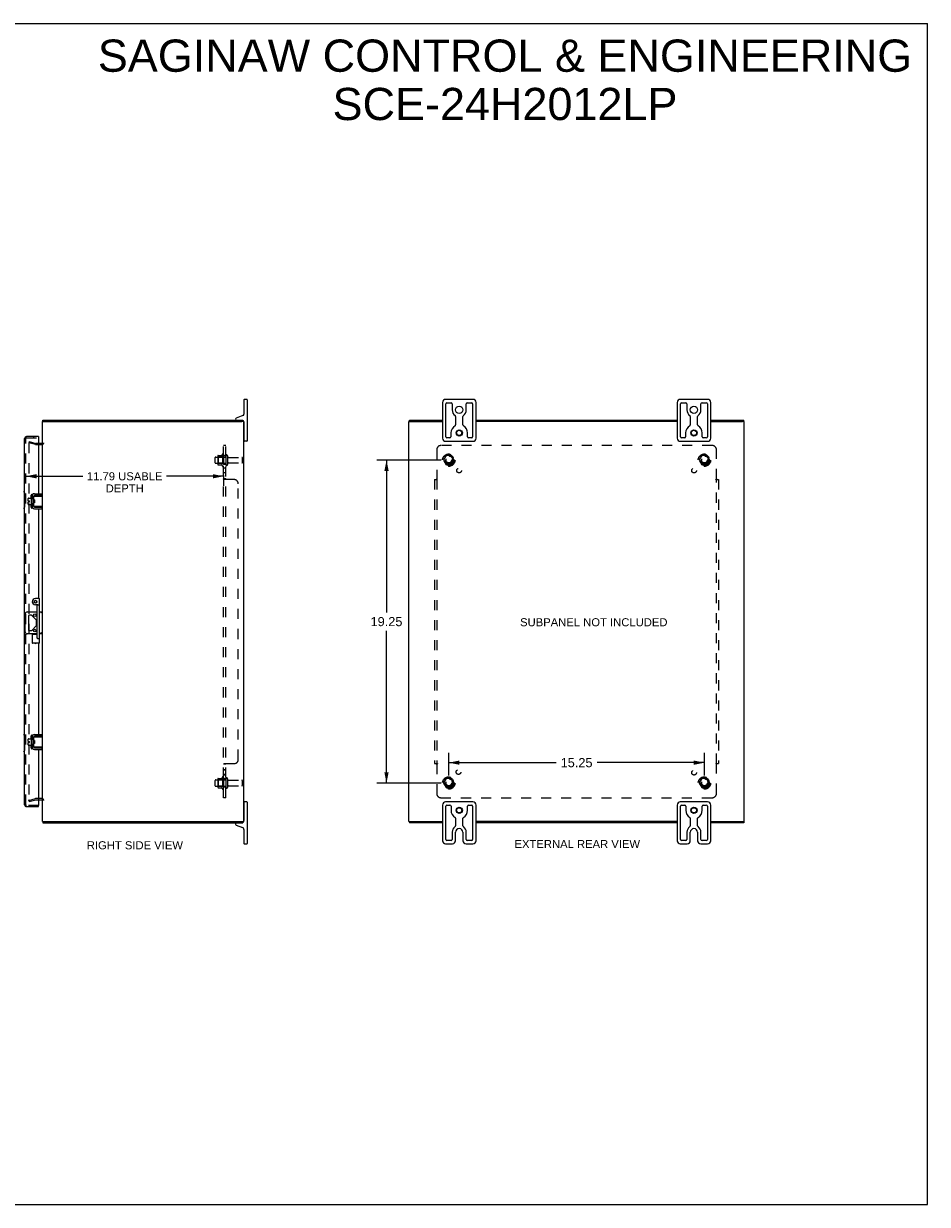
# Model space of a CAD drawing. Header units: inches. Extents: x 0 to 109, y 0 to 70.
# Tile 5 of 5: x 55 to 109, y 0 to 70. Entities that reach past the tile are written whole.
import ezdxf

# ---------------------------------------------------------------- set-up
doc = ezdxf.new("R2010")
doc.units = ezdxf.units.IN
doc.header["$LTSCALE"] = 5.984
doc.header["$MEASUREMENT"] = 0
doc.linetypes.add('HIDDEN', pattern=[0.2, 0.1, -0.1])
doc.layers.get('0').update_dxf_attribs({"linetype": 'CONTINUOUS'})
for name, color, linetype in [('DEFAULT_2', 8, 'HIDDEN'), ('DIMENSIONS', 7, 'CONTINUOUS'), ('DOOR_ASSEMBLY', 7, 'CONTINUOUS'), ('SUBPANEL', 7, 'CONTINUOUS')]:
    doc.layers.add(name, color=color, linetype=linetype)
doc.styles.get("Standard").update_dxf_attribs({"font": 'arial.ttf'})
doc.dimstyles.new('DIMSTYLE_1', dxfattribs={"dimtxt": 0.48, "dimasz": 0.64, "dimexe": 0.09, "dimexo": 0.07, "dimgap": 0.0375, "dimtad": 0, "dimtih": 1, "dimtoh": 1, "dimzin": 4, "dimdsep": 46, "dimtxsty": 'Standard', "dimblk": '_FILLED', "dimblk1": '_FILLED', "dimblk2": '_FILLED', "dimcen": 0.09, "dimadec": 3, "dimazin": 1, "dimtfac": 1, "dimtdec": 3, "dimtofl": 0, "dimtmove": 0, "dimatfit": 3, "dimldrblk": '_FILLED', "dimfxl": 0, "dimtolj": 1, "dimtzin": 4, "dimarcsym": 0})
doc.dimstyles.new('DIMSTYLE_3', dxfattribs={"dimtxt": 0.544, "dimasz": 0.64, "dimexe": 0.09, "dimexo": 0.07, "dimgap": 0.0425, "dimtad": 0, "dimtih": 1, "dimtoh": 1, "dimzin": 4, "dimdsep": 46, "dimtxsty": 'Standard', "dimblk": '_FILLED', "dimblk1": '_FILLED', "dimblk2": '_FILLED', "dimcen": 0.09, "dimadec": 3, "dimazin": 1, "dimtfac": 1, "dimtdec": 3, "dimtofl": 0, "dimtmove": 0, "dimatfit": 3, "dimldrblk": '_FILLED', "dimfxl": 0, "dimtolj": 1, "dimtzin": 4, "dimarcsym": 0})

# ---------------------------------------------------------------- blocks, each defined once
blk = doc.blocks.new('_FILLED')
at = {"color": 0, "linetype": 'ByBlock'}
blk.add_solid([(0, 0), (-1, 0.2), (-1, -0.2)], dxfattribs=at)
blk = doc.blocks.new('*D4')
at = {"layer": 'DIMENSIONS', "color": 2, "linetype": 'Continuous'}
for p, q in [((55.023, 43.411), (58.427, 43.411)), ((66.816, 43.411), (63.411, 43.411)), ((66.816, 43.453), (66.816, 42.835))]:
    blk.add_line(p, q, dxfattribs=at)
at = {"layer": 'DIMENSIONS', "color": 2, "linetype": 'Continuous', "xscale": 0.64, "yscale": 0.64, "zscale": 0.64, "rotation": 180}
blk.add_blockref('_FILLED', (55.023, 43.411), dxfattribs=at)
at = {"layer": 'DIMENSIONS', "color": 2, "linetype": 'Continuous', "xscale": 0.64, "yscale": 0.64, "zscale": 0.64}
blk.add_blockref('_FILLED', (66.816, 43.411), dxfattribs=at)
at = {"layer": 'DIMENSIONS', "color": 2, "linetype": 'Continuous', "insert": (60.919, 43.651), "char_height": 0.48, "width": 4.50379, "attachment_point": 2, "line_spacing_factor": 0.9}
blk.add_mtext('11.79 USABLE\\PDEPTH', dxfattribs=at)
blk = doc.blocks.new('*D10')
at = {"layer": 'DIMENSIONS', "color": 2, "linetype": 'Continuous'}
for p, q in [((79.801, 44.372), (75.959, 44.372)), ((76.535, 44.372), (76.535, 35.291)), ((76.535, 25.122), (76.535, 34.203)), ((79.801, 25.122), (75.959, 25.122))]:
    blk.add_line(p, q, dxfattribs=at)
at = {"layer": 'DIMENSIONS', "color": 2, "linetype": 'Continuous', "xscale": 0.64, "yscale": 0.64, "zscale": 0.64}
for p, rotation in [((76.535, 44.372), 90), ((76.535, 25.122), 270)]:
    blk.add_blockref('_FILLED', p, dxfattribs=dict(at, rotation=rotation))
at = {"layer": 'DIMENSIONS', "color": 2, "linetype": 'Continuous', "insert": (76.535, 35.019), "char_height": 0.544, "width": 1.90097, "attachment_point": 2, "line_spacing_factor": 0.9}
blk.add_mtext('19.25', dxfattribs=at)
blk = doc.blocks.new('*D11')
at = {"layer": 'DIMENSIONS', "color": 2, "linetype": 'Continuous'}
for p, q in [((80.249, 25.57), (80.249, 26.913)), ((95.499, 25.57), (95.499, 26.913)), ((80.249, 26.337), (86.652, 26.337)), ((95.499, 26.337), (89.097, 26.337))]:
    blk.add_line(p, q, dxfattribs=at)
at = {"layer": 'DIMENSIONS', "color": 2, "linetype": 'Continuous', "xscale": 0.64, "yscale": 0.64, "zscale": 0.64, "rotation": 180}
blk.add_blockref('_FILLED', (80.249, 26.337), dxfattribs=at)
at = {"layer": 'DIMENSIONS', "color": 2, "linetype": 'Continuous', "xscale": 0.64, "yscale": 0.64, "zscale": 0.64}
blk.add_blockref('_FILLED', (95.499, 26.337), dxfattribs=at)
at = {"layer": 'DIMENSIONS', "color": 2, "linetype": 'Continuous', "insert": (87.874, 26.609), "char_height": 0.544, "width": 1.90097, "attachment_point": 2, "line_spacing_factor": 0.9}
blk.add_mtext('15.25', dxfattribs=at)

msp = doc.modelspace()

# ---------------------------------------------------------------- linework, layer by layer
at = {"color": 7, "linetype": 'Continuous'}
for p, q in [((0, 70.4), (108.8, 70.4)), ((108.8, 0), (108.8, 70.4)), ((68.031, 47.972), (68.031, 47.112)), ((68.206, 47.997), (68.056, 47.997)), ((68.231, 47.972), (68.231, 45.522)), ((81.689, 47.997), (80.059, 47.997)), ((95.689, 47.997), (94.059, 47.997)), ((79.874, 47.812), (79.874, 45.682)), ((80.074, 45.759), (80.074, 47.734)), ((80.137, 47.797), (80.393, 47.797)), ((80.455, 47.734), (80.455, 47.372)), ((81.293, 47.372), (81.293, 47.734)), ((81.356, 47.797), (81.612, 47.797)), ((81.674, 47.734), (81.674, 45.759)), ((81.874, 45.682), (81.874, 47.812)), ((93.874, 47.812), (93.874, 45.682)), ((94.074, 45.759), (94.074, 47.734)), ((94.137, 47.797), (94.393, 47.797)), ((94.455, 47.734), (94.455, 47.372)), ((95.293, 47.372), (95.293, 47.734)), ((95.356, 47.797), (95.612, 47.797)), ((95.674, 47.734), (95.674, 45.759)), ((95.874, 45.682), (95.874, 47.812)), ((56.016, 46.672), (56.128, 46.672)), ((56.039, 46.672), (56.039, 46.747)), ((67.531, 46.825), (67.531, 46.807)), ((67.971, 47.027), (67.57, 46.881)), ((68.013, 46.672), (67.911, 46.672)), ((67.963, 46.672), (67.963, 46.747)), ((68.031, 46.657), (68.031, 45.522)), ((77.877, 46.672), (77.983, 46.672)), ((77.907, 46.672), (77.907, 46.747)), ((80.655, 46.981), (80.655, 46.478)), ((81.093, 46.478), (81.093, 46.981)), ((94.655, 46.981), (94.655, 46.478)), ((95.093, 46.478), (95.093, 46.981)), ((97.872, 46.672), (97.766, 46.672)), ((97.841, 46.672), (97.841, 46.747)), ((68.031, 46.292), (68.016, 46.292)), ((80.379, 45.997), (80.379, 45.759)), ((81.369, 45.759), (81.369, 45.997)), ((94.379, 45.997), (94.379, 45.759)), ((95.369, 45.759), (95.369, 45.997)), ((68.031, 45.702), (68.016, 45.702)), ((68.206, 45.497), (68.056, 45.497)), ((80.059, 45.497), (81.689, 45.497)), ((80.317, 45.697), (80.137, 45.697)), ((81.612, 45.697), (81.432, 45.697)), ((94.059, 45.497), (95.689, 45.497)), ((94.317, 45.697), (94.137, 45.697)), ((95.612, 45.697), (95.432, 45.697)), ((55.982, 42.264), (55.542, 42.264)), ((55.982, 42.264), (55.982, 42.368)), ((55.163, 41.956), (55.163, 42.092)), ((55.163, 41.956), (55.231, 41.956)), ((55.163, 41.742), (55.163, 41.888)), ((55.163, 41.888), (55.231, 41.888)), ((55.173, 42.102), (55.338, 42.102)), ((55.173, 41.732), (55.338, 41.732)), ((55.231, 41.888), (55.231, 41.956)), ((55.338, 42.165), (55.338, 41.678)), ((55.348, 42.175), (55.368, 42.175)), ((55.348, 41.668), (55.368, 41.668)), ((55.378, 42.235), (55.381, 42.235)), ((55.378, 41.608), (55.381, 41.608)), ((55.482, 42.204), (55.482, 41.639)), ((55.486, 42.039), (55.486, 42.224)), ((55.486, 41.619), (55.486, 41.804)), ((55.496, 42.234), (56.016, 42.234)), ((55.546, 42.014), (55.496, 42.014)), ((55.546, 41.829), (55.496, 41.829)), ((56.016, 41.609), (55.496, 41.609)), ((55.512, 41.829), (55.512, 42.014)), ((55.517, 41.91), (55.514, 41.934)), ((55.522, 41.829), (55.528, 41.839)), ((55.527, 41.841), (55.534, 41.829)), ((55.542, 41.579), (55.982, 41.579)), ((55.546, 42.014), (55.546, 41.829)), ((55.943, 41.617), (55.936, 41.619)), ((55.982, 41.579), (55.982, 41.475)), ((54.979, 34.141), (54.979, 35.203)), ((55.104, 35.328), (55.705, 35.328)), ((55.845, 35.328), (56.016, 35.328)), ((55.17, 35.074), (55.17, 34.269)), ((55.332, 35.137), (55.233, 35.137)), ((55.642, 34.852), (55.376, 35.118)), ((55.66, 34.535), (55.66, 34.808)), ((55.705, 34.016), (55.104, 34.016)), ((55.233, 34.207), (55.332, 34.207)), ((55.376, 34.225), (55.642, 34.491)), ((56.016, 34.016), (55.845, 34.016)), ((55.163, 27.606), (55.163, 27.742)), ((55.163, 27.606), (55.231, 27.606)), ((55.163, 27.538), (55.231, 27.538)), ((55.163, 27.392), (55.163, 27.538)), ((55.173, 27.752), (55.338, 27.752)), ((55.231, 27.538), (55.231, 27.606)), ((55.338, 27.815), (55.338, 27.328)), ((55.348, 27.825), (55.368, 27.825)), ((55.378, 27.885), (55.381, 27.885)), ((55.482, 27.854), (55.482, 27.289)), ((55.486, 27.689), (55.486, 27.874)), ((55.496, 27.884), (56.016, 27.884)), ((55.546, 27.664), (55.496, 27.664)), ((55.546, 27.479), (55.496, 27.479)), ((55.512, 27.479), (55.512, 27.664)), ((55.517, 27.56), (55.514, 27.584)), ((55.522, 27.479), (55.528, 27.489)), ((55.527, 27.491), (55.534, 27.479)), ((55.982, 27.914), (55.542, 27.914)), ((55.546, 27.664), (55.546, 27.479)), ((55.982, 27.914), (55.982, 28.018)), ((55.173, 27.382), (55.338, 27.382)), ((55.348, 27.318), (55.368, 27.318)), ((55.378, 27.258), (55.381, 27.258)), ((55.486, 27.269), (55.486, 27.454)), ((56.016, 27.259), (55.496, 27.259)), ((55.542, 27.229), (55.982, 27.229)), ((55.943, 27.267), (55.936, 27.269)), ((55.982, 27.229), (55.982, 27.125)), ((68.031, 23.972), (68.031, 22.887)), ((68.206, 23.997), (68.056, 23.997)), ((68.231, 23.972), (68.231, 21.522)), ((81.689, 23.997), (80.059, 23.997)), ((95.689, 23.997), (94.059, 23.997)), ((68.031, 23.792), (68.016, 23.792)), ((79.874, 23.812), (79.874, 21.682)), ((80.074, 21.759), (80.074, 23.734)), ((80.137, 23.797), (80.322, 23.797)), ((80.384, 23.734), (80.384, 23.497)), ((81.364, 23.497), (81.364, 23.734)), ((81.427, 23.797), (81.612, 23.797)), ((81.674, 23.734), (81.674, 21.759)), ((81.874, 21.682), (81.874, 23.812)), ((93.874, 23.812), (93.874, 21.682)), ((94.074, 21.759), (94.074, 23.734)), ((94.137, 23.797), (94.322, 23.797)), ((94.384, 23.734), (94.384, 23.497)), ((95.364, 23.497), (95.364, 23.734)), ((95.427, 23.797), (95.612, 23.797)), ((95.674, 23.734), (95.674, 21.759)), ((95.874, 21.682), (95.874, 23.812)), ((56.016, 22.822), (56.128, 22.822)), ((56.039, 22.822), (56.039, 22.747)), ((67.531, 22.687), (67.531, 22.669)), ((67.57, 22.612), (67.938, 22.478)), ((67.911, 22.822), (68.013, 22.822)), ((67.963, 22.822), (67.963, 22.747)), ((68.031, 23.202), (68.016, 23.202)), ((77.877, 22.822), (77.983, 22.822)), ((77.907, 22.822), (77.907, 22.747)), ((80.655, 23.021), (80.655, 22.575)), ((81.093, 22.575), (81.093, 23.021)), ((94.655, 23.021), (94.655, 22.575)), ((95.093, 22.575), (95.093, 23.021)), ((97.766, 22.822), (97.872, 22.822)), ((97.841, 22.822), (97.841, 22.747)), ((68.031, 22.347), (68.031, 21.522)), ((80.455, 22.185), (80.455, 21.759)), ((80.655, 21.682), (80.655, 22.185)), ((81.093, 22.185), (81.093, 21.682)), ((81.293, 21.759), (81.293, 22.185)), ((94.455, 22.185), (94.455, 21.759)), ((94.655, 21.682), (94.655, 22.185)), ((95.093, 22.185), (95.093, 21.682)), ((95.293, 21.759), (95.293, 22.185)), ((68.056, 21.497), (68.206, 21.497)), ((80.059, 21.497), (80.47, 21.497)), ((80.393, 21.697), (80.137, 21.697)), ((81.278, 21.497), (81.689, 21.497)), ((81.612, 21.697), (81.356, 21.697)), ((94.059, 21.497), (94.47, 21.497)), ((94.393, 21.697), (94.137, 21.697)), ((95.278, 21.497), (95.689, 21.497)), ((95.612, 21.697), (95.356, 21.697)), ((0, 0), (108.8, 0))]:
    msp.add_line(p, q, dxfattribs=at)
at = {"color": 3, "linetype": 'Continuous'}
for p, q in [((56.016, 22.822), (56.016, 46.672)), ((56.039, 46.747), (67.963, 46.747)), ((56.128, 46.672), (67.906, 46.672)), ((68.013, 46.672), (68.016, 46.672)), ((68.016, 22.822), (68.016, 46.672)), ((77.874, 22.822), (77.874, 46.672)), ((77.874, 46.672), (77.877, 46.672)), ((77.907, 46.747), (79.874, 46.747)), ((77.984, 46.672), (79.874, 46.672)), ((81.874, 46.747), (93.874, 46.747)), ((93.874, 46.672), (81.874, 46.672)), ((95.874, 46.747), (97.841, 46.747)), ((95.874, 46.672), (97.765, 46.672)), ((97.872, 46.672), (97.874, 46.672)), ((97.874, 22.822), (97.874, 46.672)), ((55.974, 45.372), (55.773, 45.372)), ((55.542, 42.368), (55.982, 42.368)), ((55.378, 42.235), (55.378, 41.608)), ((55.542, 41.475), (55.982, 41.475)), ((55.378, 27.885), (55.378, 27.258)), ((55.542, 28.018), (55.982, 28.018)), ((55.542, 27.125), (55.982, 27.125)), ((55.773, 24.122), (55.974, 24.122)), ((56.039, 22.747), (67.963, 22.747)), ((56.128, 22.822), (67.906, 22.822)), ((68.013, 22.822), (68.016, 22.822)), ((77.874, 22.822), (77.877, 22.822)), ((79.874, 22.747), (77.907, 22.747)), ((77.984, 22.822), (79.874, 22.822)), ((93.874, 22.822), (81.874, 22.822)), ((93.874, 22.747), (81.874, 22.747)), ((95.874, 22.822), (97.765, 22.822)), ((97.841, 22.747), (95.874, 22.747)), ((97.872, 22.822), (97.874, 22.822))]:
    msp.add_line(p, q, dxfattribs=at)
at = {"color": 7, "linetype": 'Continuous'}
for points in [[(55.486, 41.659), (55.485, 41.66), (55.483, 41.662), (55.482, 41.663)], [(55.486, 42.039), (55.486, 42.037), (55.486, 42.036), (55.486, 42.034), (55.487, 42.032), (55.487, 42.031), (55.487, 42.029), (55.487, 42.028), (55.488, 42.027), (55.488, 42.026), (55.488, 42.024), (55.489, 42.023), (55.489, 42.022), (55.489, 42.021), (55.49, 42.02), (55.49, 42.019), (55.491, 42.018), (55.491, 42.017), (55.492, 42.017), (55.493, 42.016), (55.493, 42.015), (55.494, 42.015), (55.495, 42.015), (55.495, 42.014), (55.496, 42.014)], [(55.496, 41.829), (55.495, 41.829), (55.495, 41.829), (55.494, 41.828), (55.493, 41.828), (55.493, 41.827), (55.492, 41.827), (55.491, 41.826), (55.491, 41.825), (55.49, 41.824), (55.49, 41.823), (55.49, 41.822), (55.489, 41.821), (55.489, 41.82), (55.488, 41.819), (55.488, 41.818), (55.488, 41.817), (55.487, 41.815), (55.487, 41.814), (55.487, 41.813), (55.487, 41.811), (55.486, 41.81), (55.486, 41.808), (55.486, 41.806), (55.486, 41.804)], [(55.514, 41.934), (55.514, 41.942), (55.513, 41.95), (55.512, 41.954)], [(55.527, 41.841), (55.526, 41.842), (55.525, 41.844), (55.525, 41.847), (55.524, 41.851), (55.523, 41.856), (55.522, 41.861), (55.522, 41.866), (55.521, 41.873), (55.52, 41.879), (55.519, 41.886), (55.518, 41.894), (55.518, 41.902), (55.517, 41.91)], [(55.539, 41.945), (55.538, 41.956), (55.538, 41.966), (55.537, 41.976), (55.536, 41.986), (55.536, 41.995), (55.535, 42.004), (55.534, 42.012), (55.534, 42.014)], [(55.543, 41.891), (55.541, 41.913), (55.539, 41.945)], [(55.546, 41.842), (55.546, 41.843), (55.545, 41.852), (55.545, 41.861), (55.544, 41.87), (55.543, 41.881), (55.543, 41.891)], [(55.936, 42.224), (55.943, 42.227), (55.946, 42.228), (55.949, 42.229), (55.952, 42.23), (55.955, 42.231), (55.958, 42.232), (55.961, 42.232), (55.963, 42.233), (55.966, 42.233), (55.968, 42.234), (55.97, 42.234), (55.972, 42.234), (55.974, 42.234)], [(55.974, 41.609), (55.972, 41.609), (55.97, 41.609), (55.968, 41.61), (55.966, 41.61), (55.963, 41.611), (55.961, 41.611), (55.958, 41.612), (55.955, 41.613), (55.952, 41.613), (55.949, 41.614), (55.946, 41.615), (55.943, 41.617)], [(56.009, 35.328), (56.006, 35.327), (56.002, 35.326), (55.998, 35.324), (55.993, 35.321), (55.988, 35.318), (55.982, 35.314), (55.977, 35.31), (55.971, 35.306), (55.965, 35.302), (55.959, 35.297), (55.953, 35.292), (55.947, 35.288), (55.941, 35.283), (55.934, 35.278), (55.928, 35.273), (55.922, 35.268)], [(55.941, 34.061), (55.928, 34.071), (55.922, 34.076)], [(56.009, 34.016), (56.006, 34.016), (56.002, 34.018), (55.998, 34.02), (55.993, 34.022), (55.988, 34.025), (55.982, 34.029), (55.977, 34.033), (55.971, 34.037), (55.965, 34.042), (55.959, 34.046), (55.953, 34.051), (55.947, 34.056), (55.941, 34.061)], [(55.486, 27.689), (55.486, 27.687), (55.486, 27.686), (55.486, 27.684), (55.487, 27.682), (55.487, 27.681), (55.487, 27.679), (55.487, 27.678), (55.488, 27.677), (55.488, 27.676), (55.488, 27.674), (55.489, 27.673), (55.489, 27.672), (55.489, 27.671), (55.49, 27.67), (55.49, 27.669), (55.491, 27.668), (55.491, 27.667), (55.492, 27.667), (55.493, 27.666), (55.493, 27.665), (55.494, 27.665), (55.495, 27.665), (55.495, 27.664), (55.496, 27.664)], [(55.496, 27.479), (55.495, 27.479), (55.495, 27.479), (55.494, 27.478), (55.493, 27.478), (55.493, 27.477), (55.492, 27.477), (55.491, 27.476), (55.491, 27.475), (55.49, 27.474), (55.49, 27.473), (55.49, 27.472), (55.489, 27.471), (55.489, 27.47), (55.488, 27.469), (55.488, 27.468), (55.488, 27.467), (55.487, 27.465), (55.487, 27.464), (55.487, 27.463), (55.487, 27.461), (55.486, 27.46), (55.486, 27.458), (55.486, 27.456), (55.486, 27.454)], [(55.514, 27.584), (55.514, 27.592), (55.513, 27.6), (55.512, 27.604)], [(55.527, 27.491), (55.526, 27.492), (55.525, 27.494), (55.525, 27.497), (55.524, 27.501), (55.523, 27.506), (55.522, 27.511), (55.522, 27.516), (55.521, 27.523), (55.52, 27.529), (55.519, 27.536), (55.518, 27.544), (55.518, 27.552), (55.517, 27.56)], [(55.539, 27.595), (55.538, 27.606), (55.538, 27.616), (55.537, 27.626), (55.536, 27.636), (55.536, 27.645), (55.535, 27.654), (55.534, 27.662), (55.534, 27.664)], [(55.543, 27.541), (55.541, 27.563), (55.539, 27.595)], [(55.546, 27.492), (55.546, 27.493), (55.545, 27.502), (55.545, 27.511), (55.544, 27.52), (55.543, 27.531), (55.543, 27.541)], [(55.936, 27.874), (55.943, 27.877), (55.946, 27.878), (55.949, 27.879), (55.952, 27.88), (55.955, 27.881), (55.958, 27.882), (55.961, 27.882), (55.963, 27.883), (55.966, 27.883), (55.968, 27.884), (55.97, 27.884), (55.972, 27.884), (55.974, 27.884)], [(55.486, 27.309), (55.485, 27.31), (55.483, 27.312), (55.482, 27.313)], [(55.974, 27.259), (55.972, 27.259), (55.97, 27.259), (55.968, 27.26), (55.966, 27.26), (55.963, 27.261), (55.961, 27.261), (55.958, 27.262), (55.955, 27.263), (55.952, 27.263), (55.949, 27.264), (55.946, 27.265), (55.943, 27.267)]]:
    msp.add_lwpolyline(points, dxfattribs=at)
for centre, radius in [((80.874, 47.372), 0.219), ((94.874, 47.372), 0.219), ((80.874, 45.997), 0.188), ((80.874, 45.997), 0.156), ((94.874, 45.997), 0.188), ((94.874, 45.997), 0.156), ((55.551, 35.137), 0.08), ((55.551, 34.207), 0.08), ((80.874, 23.497), 0.188), ((80.874, 23.497), 0.156), ((94.874, 23.497), 0.188), ((94.874, 23.497), 0.156)]:
    msp.add_circle(centre, radius, dxfattribs=at)
for centre, radius, start, end in [((68.056, 47.972), 0.025, 90, 180), ((68.206, 47.972), 0.025, 0, 90), ((80.059, 47.812), 0.185, 90, 180), ((81.689, 47.812), 0.185, 0, 90), ((94.059, 47.812), 0.185, 90, 180), ((95.689, 47.812), 0.185, 0, 90), ((80.137, 47.734), 0.0625, 90, 180), ((80.393, 47.734), 0.0625, 360, 90), ((80.874, 47.372), 0.419, 180, 234.22305), ((80.874, 47.372), 0.419, 305.77695, 360), ((81.356, 47.734), 0.0625, 90, 180), ((81.612, 47.734), 0.0625, 360, 90), ((94.137, 47.734), 0.0625, 90, 180), ((94.393, 47.734), 0.0625, 360, 90), ((94.874, 47.372), 0.419, 180, 234.22305), ((94.874, 47.372), 0.419, 305.77695, 360), ((95.356, 47.734), 0.0625, 90, 180), ((95.612, 47.734), 0.0625, 360, 90), ((67.591, 46.825), 0.06, 110, 180), ((67.591, 46.807), 0.06, 180, 270), ((67.941, 46.657), 0.09, 0, 75.83496), ((67.941, 47.112), 0.09, 290, 360), ((80.593, 46.478), 0.0625, 300.32689, 0), ((80.593, 46.981), 0.0625, 0, 54.22305), ((81.156, 46.981), 0.0625, 125.77695, 180), ((81.156, 46.478), 0.0625, 180, 239.67311), ((94.593, 46.478), 0.0625, 300.32689, 0), ((94.593, 46.981), 0.0625, 0, 54.22305), ((95.156, 46.981), 0.0625, 125.77695, 180), ((95.156, 46.478), 0.0625, 180, 239.67311), ((80.874, 45.997), 0.495, 120.32689, 180), ((80.874, 45.997), 0.495, 0, 59.67311), ((94.874, 45.997), 0.495, 120.32689, 180), ((94.874, 45.997), 0.495, 0, 59.67311), ((68.056, 45.522), 0.025, 180, 270), ((68.206, 45.522), 0.025, 270, 360), ((80.059, 45.682), 0.185, 180, 270), ((80.137, 45.759), 0.0625, 180, 270), ((80.317, 45.759), 0.0625, 270, 0), ((81.432, 45.759), 0.0625, 180, 270), ((81.612, 45.759), 0.0625, 270, 0), ((81.689, 45.682), 0.185, 270, 360), ((94.059, 45.682), 0.185, 180, 270), ((94.137, 45.759), 0.0625, 180, 270), ((94.317, 45.759), 0.0625, 270, 0), ((95.432, 45.759), 0.0625, 180, 270), ((95.612, 45.759), 0.0625, 270, 0), ((95.689, 45.682), 0.185, 270, 360), ((55.542, 42.204), 0.06, 90, 180), ((55.173, 42.092), 0.01, 90, 180), ((55.173, 41.742), 0.01, 180, 270), ((55.348, 42.165), 0.01, 90, 180), ((55.348, 41.678), 0.01, 180, 270), ((55.368, 42.165), 0.01, 0, 90), ((55.368, 41.678), 0.01, 270, 360), ((55.496, 42.172), 0.0162, 128.10955, 149.75015), ((55.496, 41.672), 0.0162, 210.24985, 231.89045), ((55.542, 41.639), 0.06, 180, 270), ((55.496, 42.224), 0.01, 90, 144.8477), ((55.496, 41.619), 0.01, 214.84384, 270), ((55.104, 35.203), 0.125, 90, 180), ((55.233, 35.074), 0.0625, 90, 180), ((55.332, 35.074), 0.0625, 45, 90), ((55.598, 34.808), 0.0625, 0, 45), ((55.598, 34.535), 0.0625, 315, 360), ((55.104, 34.141), 0.125, 180, 270), ((55.233, 34.269), 0.0625, 180, 270), ((55.332, 34.269), 0.0625, 270, 315), ((55.173, 27.742), 0.01, 90, 180), ((55.348, 27.815), 0.01, 90, 180), ((55.368, 27.815), 0.01, 0, 90), ((55.542, 27.854), 0.06, 90, 180), ((55.496, 27.822), 0.0162, 128.10955, 149.75015), ((55.496, 27.874), 0.01, 90, 144.8477), ((55.173, 27.392), 0.01, 180, 270), ((55.348, 27.328), 0.01, 180, 270), ((55.368, 27.328), 0.01, 270, 360), ((55.496, 27.322), 0.0162, 210.24985, 231.89045), ((55.542, 27.289), 0.06, 180, 270), ((55.496, 27.269), 0.01, 214.84384, 270), ((68.056, 23.972), 0.025, 90, 180), ((68.206, 23.972), 0.025, 0, 90), ((80.059, 23.812), 0.185, 90, 180), ((81.689, 23.812), 0.185, 0, 90), ((94.059, 23.812), 0.185, 90, 180), ((95.689, 23.812), 0.185, 0, 90), ((80.137, 23.734), 0.0625, 90, 180), ((80.322, 23.734), 0.0625, 360, 90), ((80.874, 23.497), 0.49, 180, 239.36932), ((80.874, 23.497), 0.49, 300.63068, 360), ((81.427, 23.734), 0.0625, 90, 180), ((81.612, 23.734), 0.0625, 360, 90), ((94.137, 23.734), 0.0625, 90, 180), ((94.322, 23.734), 0.0625, 360, 90), ((94.874, 23.497), 0.49, 180, 239.36932), ((94.874, 23.497), 0.49, 300.63068, 360), ((95.427, 23.734), 0.0625, 90, 180), ((95.612, 23.734), 0.0625, 360, 90), ((67.591, 22.687), 0.06, 90, 180), ((67.591, 22.669), 0.06, 180, 250), ((67.891, 22.887), 0.14, 300.9805, 332.03486), ((67.891, 22.887), 0.14, 333.32439, 360), ((80.593, 23.021), 0.0625, 360, 59.36932), ((80.593, 22.575), 0.0625, 305.77695, 360), ((81.156, 23.021), 0.0625, 120.63068, 180), ((81.156, 22.575), 0.0625, 180, 234.22305), ((94.593, 23.021), 0.0625, 360, 59.36932), ((94.593, 22.575), 0.0625, 305.77695, 360), ((95.156, 23.021), 0.0625, 120.63068, 180), ((95.156, 22.575), 0.0625, 180, 234.22305), ((67.891, 22.347), 0.14, 360, 70), ((80.874, 22.185), 0.419, 125.77695, 180), ((80.874, 22.185), 0.219, 0, 180), ((80.874, 22.185), 0.419, 0, 54.22305), ((94.874, 22.185), 0.419, 125.77695, 180), ((94.874, 22.185), 0.219, 0, 180), ((94.874, 22.185), 0.419, 0, 54.22305), ((68.056, 21.522), 0.025, 180, 270), ((68.206, 21.522), 0.025, 270, 360), ((80.059, 21.682), 0.185, 180, 270), ((80.137, 21.759), 0.0625, 180, 270), ((80.393, 21.759), 0.0625, 270, 0), ((80.47, 21.682), 0.185, 270, 360), ((81.278, 21.682), 0.185, 180, 270), ((81.356, 21.759), 0.0625, 180, 270), ((81.612, 21.759), 0.0625, 270, 0), ((81.689, 21.682), 0.185, 270, 360), ((94.059, 21.682), 0.185, 180, 270), ((94.137, 21.759), 0.0625, 180, 270), ((94.393, 21.759), 0.0625, 270, 0), ((94.47, 21.682), 0.185, 270, 360), ((95.278, 21.682), 0.185, 180, 270), ((95.356, 21.759), 0.0625, 180, 270), ((95.612, 21.759), 0.0625, 270, 0), ((95.689, 21.682), 0.185, 270, 360)]:
    msp.add_arc(centre, radius, start, end, dxfattribs=at)
at = {"color": 3, "linetype": 'Continuous'}
for centre, radius, start, end in [((55.974, 45.414), 0.042, 270, 360), ((55.542, 42.204), 0.164, 90, 180), ((55.542, 41.639), 0.164, 180, 270), ((55.542, 27.854), 0.164, 90, 180), ((55.542, 27.289), 0.164, 180, 270), ((55.974, 24.08), 0.042, 0, 90)]:
    msp.add_arc(centre, radius, start, end, dxfattribs=at)
at = {"layer": 'DEFAULT_2', "color": 8, "linetype": 'HIDDEN'}
for p, q in [((55.222, 45.476), (55.203, 45.404)), ((55.589, 45.3), (55.203, 45.404)), ((55.203, 45.38), (55.203, 24.113)), ((55.217, 45.395), (55.217, 45.395)), ((55.222, 45.476), (55.609, 45.372)), ((55.773, 45.372), (55.615, 45.372)), ((55.615, 45.297), (55.974, 45.297)), ((66.316, 44.214), (66.316, 44.529)), ((66.346, 44.559), (66.941, 44.559)), ((66.48, 44.627), (66.48, 44.116)), ((66.5, 44.555), (66.48, 44.575)), ((66.49, 44.649), (66.718, 44.649)), ((66.5, 44.555), (66.5, 44.188)), ((66.796, 44.555), (66.5, 44.555)), ((66.746, 44.727), (66.746, 44.016)), ((66.796, 44.555), (66.816, 44.575)), ((66.796, 44.555), (66.796, 44.188)), ((66.816, 44.706), (66.816, 44.038)), ((66.941, 44.629), (66.941, 44.114)), ((67.051, 44.629), (67.051, 44.114)), ((67.113, 44.537), (67.911, 44.537)), ((67.941, 44.237), (67.941, 44.507)), ((80.086, 44.644), (79.932, 44.377)), ((79.932, 44.367), (80.086, 44.099)), ((80.404, 44.649), (80.095, 44.649)), ((80.567, 44.377), (80.413, 44.644)), ((80.413, 44.099), (80.567, 44.367)), ((95.336, 44.644), (95.182, 44.377)), ((95.182, 44.367), (95.336, 44.099)), ((95.654, 44.649), (95.345, 44.649)), ((95.817, 44.377), (95.663, 44.644)), ((95.663, 44.099), (95.817, 44.367)), ((66.346, 44.184), (66.941, 44.184)), ((66.5, 44.188), (66.48, 44.168)), ((66.49, 44.094), (66.718, 44.094)), ((66.796, 44.188), (66.5, 44.188)), ((66.796, 44.188), (66.816, 44.168)), ((67.113, 44.207), (67.911, 44.207)), ((80.404, 44.094), (80.095, 44.094)), ((95.654, 44.094), (95.345, 44.094)), ((66.48, 25.377), (66.48, 24.866)), ((66.49, 25.399), (66.718, 25.399)), ((66.746, 25.477), (66.746, 24.766)), ((66.816, 25.456), (66.816, 24.788)), ((66.941, 25.379), (66.941, 24.864)), ((67.051, 25.379), (67.051, 24.864)), ((80.086, 25.394), (79.932, 25.127)), ((80.404, 25.399), (80.095, 25.399)), ((80.567, 25.127), (80.413, 25.394)), ((95.336, 25.394), (95.182, 25.127)), ((95.654, 25.399), (95.345, 25.399)), ((95.817, 25.127), (95.663, 25.394)), ((66.316, 24.964), (66.316, 25.279)), ((66.346, 25.309), (66.941, 25.309)), ((66.346, 24.934), (66.941, 24.934)), ((66.5, 25.305), (66.48, 25.325)), ((66.5, 24.938), (66.48, 24.918)), ((66.49, 24.844), (66.718, 24.844)), ((66.796, 25.305), (66.5, 25.305)), ((66.5, 25.305), (66.5, 24.938)), ((66.796, 24.938), (66.5, 24.938)), ((66.796, 25.305), (66.816, 25.325)), ((66.796, 25.305), (66.796, 24.938)), ((66.796, 24.938), (66.816, 24.918)), ((67.113, 25.287), (67.911, 25.287)), ((67.113, 24.957), (67.911, 24.957)), ((67.941, 24.987), (67.941, 25.257)), ((79.932, 25.117), (80.086, 24.849)), ((80.404, 24.844), (80.095, 24.844)), ((80.413, 24.849), (80.567, 25.117)), ((95.182, 25.117), (95.336, 24.849)), ((95.654, 24.844), (95.345, 24.844)), ((95.663, 24.849), (95.817, 25.117)), ((55.203, 24.09), (55.589, 24.193)), ((55.222, 24.017), (55.203, 24.09)), ((55.222, 24.017), (55.609, 24.121)), ((55.974, 24.197), (55.615, 24.197)), ((55.615, 24.122), (55.773, 24.122))]:
    msp.add_line(p, q, dxfattribs=at)
for points in [[(55.217, 45.395), (55.215, 45.395), (55.214, 45.395), (55.212, 45.394), (55.211, 45.394), (55.21, 45.393), (55.209, 45.392), (55.207, 45.391), (55.206, 45.39), (55.206, 45.389), (55.205, 45.388), (55.204, 45.386), (55.204, 45.385), (55.203, 45.383), (55.203, 45.382), (55.203, 45.38)], [(55.221, 45.395), (55.22, 45.395), (55.218, 45.395), (55.217, 45.395)], [(55.203, 24.113), (55.203, 24.111), (55.203, 24.11), (55.204, 24.108), (55.204, 24.107), (55.205, 24.106), (55.206, 24.104)], [(55.217, 24.098), (55.217, 24.098), (55.215, 24.098), (55.214, 24.098), (55.212, 24.099), (55.211, 24.099), (55.21, 24.1), (55.209, 24.101), (55.207, 24.102), (55.206, 24.103), (55.206, 24.104)], [(55.221, 24.098), (55.22, 24.098), (55.218, 24.098), (55.217, 24.098)]]:
    msp.add_lwpolyline(points, dxfattribs=at)
for centre, radius in [((80.249, 44.372), 0.372), ((80.249, 44.372), 0.356), ((80.249, 44.372), 0.312), ((80.249, 44.372), 0.204), ((80.249, 44.372), 0.188), ((80.249, 44.372), 0.183), ((80.249, 44.372), 0.165), ((95.499, 44.372), 0.372), ((95.499, 44.372), 0.356), ((95.499, 44.372), 0.312), ((95.499, 44.372), 0.204), ((95.499, 44.372), 0.188), ((95.499, 44.372), 0.183), ((95.499, 44.372), 0.165), ((80.249, 25.122), 0.372), ((80.249, 25.122), 0.356), ((80.249, 25.122), 0.312), ((95.499, 25.122), 0.372), ((95.499, 25.122), 0.356), ((95.499, 25.122), 0.312), ((80.249, 25.122), 0.204), ((80.249, 25.122), 0.188), ((80.249, 25.122), 0.183), ((80.249, 25.122), 0.165), ((95.499, 25.122), 0.204), ((95.499, 25.122), 0.188), ((95.499, 25.122), 0.183), ((95.499, 25.122), 0.165)]:
    msp.add_circle(centre, radius, dxfattribs=at)
for centre, radius, start, end in [((55.615, 45.397), 0.1, 255, 270), ((55.615, 45.397), 0.025, 255, 270), ((55.974, 45.414), 0.117, 270, 360), ((66.346, 44.529), 0.03, 90, 180), ((66.49, 44.639), 0.01, 90, 174.80617), ((66.621, 44.627), 0.141, 174.79195, 180), ((66.699, 44.659), 0.01, 270, 336.03207), ((67.346, 44.372), 0.698, 149.33687, 156.03207), ((66.777, 44.706), 0.0384, 0, 145.55034), ((66.996, 44.629), 0.055, 0, 180), ((67.113, 44.599), 0.0625, 180, 270), ((67.911, 44.507), 0.03, 360, 90), ((79.941, 44.372), 0.01, 150.01268, 209.98829), ((80.095, 44.639), 0.01, 90.01235, 149.98915), ((80.404, 44.639), 0.01, 30.01204, 89.98872), ((80.558, 44.372), 0.01, 330.01268, 29.98829), ((95.191, 44.372), 0.01, 150.01268, 209.98829), ((95.345, 44.639), 0.01, 90.01235, 149.98915), ((95.654, 44.639), 0.01, 30.01204, 89.98872), ((95.808, 44.372), 0.01, 330.01268, 29.98829), ((66.346, 44.214), 0.03, 180, 270), ((66.621, 44.116), 0.141, 180, 185.20805), ((66.49, 44.104), 0.01, 185.19383, 270), ((66.699, 44.084), 0.01, 23.96793, 90), ((67.346, 44.372), 0.698, 203.96793, 210.66313), ((66.777, 44.038), 0.0384, 214.44966, 360), ((66.996, 44.114), 0.055, 180, 360), ((67.113, 44.144), 0.0625, 90, 180), ((67.911, 44.237), 0.03, 270, 0), ((80.095, 44.104), 0.01, 210.01204, 269.98872), ((80.404, 44.104), 0.01, 270.01235, 329.98915), ((95.345, 44.104), 0.01, 210.01204, 269.98872), ((95.654, 44.104), 0.01, 270.01235, 329.98915), ((66.49, 25.389), 0.01, 90, 174.80617), ((66.621, 25.377), 0.141, 174.79195, 180), ((66.699, 25.409), 0.01, 270, 336.03207), ((67.346, 25.122), 0.698, 149.33687, 156.03207), ((66.777, 25.456), 0.0384, 0, 145.55034), ((66.996, 25.379), 0.055, 0, 180), ((67.113, 25.349), 0.0625, 180, 270), ((80.095, 25.389), 0.01, 90.01235, 149.98915), ((80.404, 25.389), 0.01, 30.01204, 89.98872), ((95.345, 25.389), 0.01, 90.01235, 149.98915), ((95.654, 25.389), 0.01, 30.01204, 89.98872), ((66.346, 25.279), 0.03, 90, 180), ((66.346, 24.964), 0.03, 180, 270), ((66.621, 24.866), 0.141, 180, 185.20805), ((66.49, 24.854), 0.01, 185.19383, 270), ((66.699, 24.834), 0.01, 23.96793, 90), ((67.346, 25.122), 0.698, 203.96793, 210.66313), ((66.777, 24.788), 0.0384, 214.44966, 360), ((66.996, 24.864), 0.055, 180, 360), ((67.113, 24.894), 0.0625, 90, 180), ((67.911, 25.257), 0.03, 360, 90), ((67.911, 24.987), 0.03, 270, 0), ((79.941, 25.122), 0.01, 150.01268, 209.98829), ((80.095, 24.854), 0.01, 210.01204, 269.98872), ((80.404, 24.854), 0.01, 270.01235, 329.98915), ((80.558, 25.122), 0.01, 330.01268, 29.98829), ((95.191, 25.122), 0.01, 150.01268, 209.98829), ((95.345, 24.854), 0.01, 210.01204, 269.98872), ((95.654, 24.854), 0.01, 270.01235, 329.98915), ((95.808, 25.122), 0.01, 330.01268, 29.98829), ((55.615, 24.097), 0.1, 90, 105), ((55.615, 24.097), 0.025, 90, 105), ((55.974, 24.08), 0.117, 0, 90)]:
    msp.add_arc(centre, radius, start, end, dxfattribs=at)
at = {"layer": 'DOOR_ASSEMBLY', "color": 3, "linetype": 'Continuous'}
for p, q in [((55.773, 45.778), (55.065, 45.778)), ((54.948, 23.832), (54.948, 45.661)), ((55.773, 45.703), (55.773, 42.368)), ((55.331, 42.102), (55.331, 42.278)), ((55.381, 42.328), (55.435, 42.328)), ((55.773, 42.264), (55.773, 42.234)), ((55.331, 41.565), (55.331, 41.732)), ((55.773, 41.609), (55.773, 41.579)), ((55.435, 41.515), (55.381, 41.515)), ((55.773, 41.475), (55.773, 36.122)), ((55.773, 33.459), (55.773, 28.018)), ((55.331, 27.752), (55.331, 27.928)), ((55.381, 27.978), (55.435, 27.978)), ((55.773, 27.914), (55.773, 27.884)), ((55.331, 27.215), (55.331, 27.382)), ((55.435, 27.165), (55.381, 27.165)), ((55.773, 27.259), (55.773, 27.229)), ((55.773, 27.125), (55.773, 23.79)), ((55.065, 23.715), (55.773, 23.715))]:
    msp.add_line(p, q, dxfattribs=at)
at = {"layer": 'DOOR_ASSEMBLY', "color": 8, "linetype": 'HIDDEN'}
for p, q in [((55.491, 45.703), (55.491, 45.778)), ((55.023, 23.832), (55.023, 45.661)), ((55.065, 45.703), (55.773, 45.703)), ((55.773, 23.79), (55.065, 23.79))]:
    msp.add_line(p, q, dxfattribs=at)
at = {"layer": 'DOOR_ASSEMBLY', "color": 7, "linetype": 'Continuous'}
for p, q in [((55.773, 45.778), (55.773, 45.703)), ((54.903, 42.497), (54.948, 42.497)), ((54.934, 42.397), (54.934, 41.597)), ((54.903, 41.497), (54.948, 41.497)), ((55.815, 36.122), (55.595, 36.122)), ((55.845, 33.459), (55.845, 36.092)), ((55.675, 35.747), (55.595, 35.747)), ((55.705, 33.777), (55.705, 35.717)), ((55.735, 35.747), (55.815, 35.747)), ((55.408, 33.997), (55.408, 33.459)), ((55.408, 33.997), (55.705, 33.997)), ((55.845, 33.459), (55.408, 33.459)), ((55.727, 33.747), (55.815, 33.747)), ((54.903, 27.997), (54.948, 27.997)), ((54.934, 27.897), (54.934, 27.097)), ((54.903, 26.997), (54.948, 26.997)), ((55.773, 23.715), (55.773, 23.79))]:
    msp.add_line(p, q, dxfattribs=at)
for points in [[(54.933, 42.433), (54.933, 42.427), (54.933, 42.421), (54.934, 42.415), (54.934, 42.409), (54.934, 42.403), (54.934, 42.397)], [(54.934, 41.597), (54.934, 41.59), (54.934, 41.584), (54.934, 41.578), (54.933, 41.572), (54.933, 41.566), (54.933, 41.561)], [(55.408, 33.997), (55.408, 33.996), (55.408, 33.996), (55.41, 33.995), (55.429, 33.975)], [(55.429, 33.975), (55.433, 33.971), (55.438, 33.967)], [(55.408, 33.459), (55.408, 33.459), (55.408, 33.46), (55.41, 33.461), (55.429, 33.48)], [(55.429, 33.48), (55.433, 33.485), (55.438, 33.489)], [(55.675, 33.777), (55.682, 33.77), (55.688, 33.764), (55.695, 33.759), (55.701, 33.754), (55.708, 33.751), (55.715, 33.749), (55.721, 33.747), (55.727, 33.747)], [(55.824, 33.48), (55.82, 33.485), (55.815, 33.489)], [(55.845, 33.459), (55.845, 33.459), (55.844, 33.46), (55.843, 33.461), (55.824, 33.48)], [(54.933, 27.933), (54.933, 27.927), (54.933, 27.921), (54.934, 27.915), (54.934, 27.909), (54.934, 27.903), (54.934, 27.897)], [(54.934, 27.097), (54.934, 27.09), (54.934, 27.084), (54.934, 27.078), (54.933, 27.072), (54.933, 27.066), (54.933, 27.06)]]:
    msp.add_lwpolyline(points, dxfattribs=at)
for radius in [0.085, 0.08]:
    msp.add_circle((55.595, 35.934), radius, dxfattribs=at)
at = {"layer": 'DOOR_ASSEMBLY', "color": 3, "linetype": 'Continuous'}
for centre, radius, start, end in [((55.065, 45.661), 0.117, 90, 180), ((55.381, 42.278), 0.05, 90, 180), ((55.381, 41.565), 0.05, 180, 270), ((55.595, 33.559), 0.109, 246.55909, 293.44091), ((55.381, 27.928), 0.05, 90, 180), ((55.381, 27.215), 0.05, 180, 270), ((55.065, 23.832), 0.117, 180, 270)]:
    msp.add_arc(centre, radius, start, end, dxfattribs=at)
at = {"layer": 'DOOR_ASSEMBLY', "color": 8, "linetype": 'HIDDEN'}
for centre, start, end in [((55.065, 45.661), 90, 180), ((55.065, 23.832), 180, 270)]:
    msp.add_arc(centre, 0.042, start, end, dxfattribs=at)
at = {"layer": 'DOOR_ASSEMBLY', "color": 7, "linetype": 'Continuous'}
for centre, radius, start, end in [((54.903, 42.482), 0.015, 90, 180), ((54.933, 42.482), 0.015, 0, 90), ((54.903, 41.512), 0.015, 180, 270), ((54.933, 41.512), 0.015, 270, 360), ((55.595, 35.934), 0.188, 90, 270), ((55.815, 36.092), 0.03, 0, 90), ((55.675, 35.717), 0.03, 359.99872, 89.99336), ((55.735, 35.717), 0.03, 90, 180), ((55.815, 35.717), 0.03, 0, 90), ((55.735, 33.777), 0.03, 180, 270), ((55.815, 33.777), 0.03, 270, 360), ((54.903, 27.982), 0.015, 90, 180), ((54.933, 27.982), 0.015, 0, 90), ((54.903, 27.012), 0.015, 180, 270), ((54.933, 27.012), 0.015, 270, 360)]:
    msp.add_arc(centre, radius, start, end, dxfattribs=at)
at = {"layer": 'SUBPANEL', "color": 8, "linetype": 'HIDDEN'}
for p, q in [((66.816, 24.247), (66.816, 45.247)), ((66.941, 45.247), (66.816, 45.247)), ((66.941, 24.247), (66.941, 45.247)), ((95.968, 45.247), (79.781, 45.247)), ((66.941, 44.622), (66.816, 44.622)), ((79.531, 44.997), (79.531, 43.251)), ((96.218, 43.251), (96.218, 44.997)), ((66.941, 44.122), (66.816, 44.122)), ((66.941, 43.893), (66.816, 43.893)), ((66.941, 43.612), (66.816, 43.612)), ((66.941, 43.251), (66.816, 43.251)), ((67.441, 43.215), (66.87, 43.215)), ((66.954, 43.236), (66.951, 43.238)), ((66.956, 43.235), (66.954, 43.236)), ((66.957, 43.234), (66.956, 43.235)), ((67.691, 26.528), (67.691, 42.965)), ((79.406, 43.215), (79.406, 26.278)), ((79.406, 43.215), (79.572, 43.215)), ((79.528, 43.249), (79.531, 43.251)), ((79.531, 43.215), (79.531, 26.278)), ((96.177, 43.215), (96.343, 43.215)), ((96.199, 43.238), (96.205, 43.242)), ((96.218, 26.278), (96.218, 43.215)), ((96.343, 43.215), (96.343, 26.278)), ((66.816, 26.244), (66.816, 26.243)), ((66.941, 26.243), (66.816, 26.243)), ((66.829, 26.258), (66.827, 26.257)), ((66.832, 26.26), (66.829, 26.258)), ((66.835, 26.261), (66.832, 26.26)), ((66.862, 26.273), (66.859, 26.271)), ((66.866, 26.275), (66.864, 26.274)), ((66.87, 26.278), (67.441, 26.278)), ((66.941, 26.244), (66.941, 26.243)), ((66.944, 26.249), (66.943, 26.248)), ((66.962, 26.264), (66.961, 26.263)), ((66.966, 26.278), (66.966, 26.277)), ((79.406, 26.278), (79.572, 26.278)), ((79.531, 26.243), (79.531, 24.497)), ((79.549, 26.255), (79.544, 26.252)), ((96.177, 26.278), (96.343, 26.278)), ((96.22, 26.245), (96.218, 26.243)), ((96.218, 24.497), (96.218, 26.243)), ((66.941, 25.917), (66.816, 25.917)), ((66.941, 25.881), (66.816, 25.881)), ((66.941, 25.636), (66.816, 25.636)), ((66.941, 25.6), (66.816, 25.6)), ((66.941, 25.372), (66.816, 25.372)), ((66.941, 24.872), (66.816, 24.872)), ((66.941, 24.247), (66.816, 24.247)), ((79.781, 24.247), (95.968, 24.247))]:
    msp.add_line(p, q, dxfattribs=at)
for points in [[(66.824, 43.238), (66.822, 43.24), (66.82, 43.241), (66.819, 43.243), (66.818, 43.244), (66.817, 43.246), (66.816, 43.247), (66.816, 43.249), (66.816, 43.25), (66.816, 43.251)], [(66.827, 43.236), (66.824, 43.238), (66.822, 43.24)], [(66.835, 43.232), (66.832, 43.234), (66.829, 43.235), (66.827, 43.236)], [(66.844, 43.228), (66.841, 43.23), (66.838, 43.231), (66.835, 43.232)], [(66.866, 43.218), (66.864, 43.219), (66.862, 43.22), (66.859, 43.222), (66.856, 43.223), (66.853, 43.224), (66.85, 43.226), (66.844, 43.228)], [(66.862, 43.22), (66.859, 43.222), (66.856, 43.223)], [(66.87, 43.215), (66.868, 43.217), (66.866, 43.218)], [(66.948, 43.24), (66.946, 43.242), (66.945, 43.243), (66.944, 43.244), (66.943, 43.245), (66.942, 43.246), (66.941, 43.248), (66.941, 43.249), (66.941, 43.25), (66.941, 43.251)], [(66.951, 43.238), (66.949, 43.239), (66.948, 43.24), (66.946, 43.242), (66.945, 43.243), (66.944, 43.244)], [(66.962, 43.229), (66.961, 43.23), (66.96, 43.231), (66.959, 43.233), (66.957, 43.234)], [(66.966, 43.215), (66.966, 43.217), (66.967, 43.218), (66.967, 43.219), (66.967, 43.221), (66.966, 43.222), (66.966, 43.223), (66.966, 43.224), (66.965, 43.225), (66.964, 43.227), (66.963, 43.228), (66.962, 43.229), (66.961, 43.23), (66.96, 43.231), (66.959, 43.233)], [(66.966, 43.215), (66.966, 43.217), (66.967, 43.218), (66.967, 43.219)], [(79.492, 43.215), (79.494, 43.217), (79.496, 43.218), (79.497, 43.219), (79.499, 43.22), (79.501, 43.222), (79.502, 43.223), (79.504, 43.224), (79.505, 43.226), (79.507, 43.227), (79.508, 43.228), (79.509, 43.23), (79.511, 43.231), (79.512, 43.232), (79.518, 43.238)], [(79.518, 43.238), (79.519, 43.24), (79.521, 43.241), (79.522, 43.243), (79.524, 43.244), (79.526, 43.246), (79.527, 43.247), (79.528, 43.249)], [(79.546, 43.24), (79.544, 43.242), (79.542, 43.243), (79.54, 43.244), (79.538, 43.245), (79.536, 43.246), (79.535, 43.248), (79.533, 43.249), (79.532, 43.25), (79.531, 43.251)], [(79.572, 43.215), (79.571, 43.217), (79.57, 43.218), (79.57, 43.219), (79.569, 43.221), (79.568, 43.222), (79.568, 43.223), (79.567, 43.224), (79.566, 43.225), (79.565, 43.227), (79.564, 43.228), (79.562, 43.229), (79.561, 43.23), (79.559, 43.231), (79.558, 43.233), (79.556, 43.234), (79.555, 43.235), (79.553, 43.236), (79.551, 43.237), (79.549, 43.238), (79.546, 43.24)], [(96.177, 43.215), (96.178, 43.217), (96.178, 43.218), (96.179, 43.219), (96.18, 43.221), (96.18, 43.222), (96.181, 43.223), (96.182, 43.224), (96.183, 43.225), (96.184, 43.227), (96.185, 43.228), (96.187, 43.229), (96.188, 43.23), (96.189, 43.231), (96.191, 43.233), (96.192, 43.234), (96.194, 43.235), (96.196, 43.236), (96.198, 43.237), (96.199, 43.238)], [(96.205, 43.242), (96.207, 43.243), (96.209, 43.244), (96.211, 43.245), (96.213, 43.246), (96.214, 43.248), (96.216, 43.249), (96.217, 43.25), (96.218, 43.251)], [(96.23, 43.24), (96.228, 43.241), (96.226, 43.243), (96.225, 43.244), (96.223, 43.246), (96.222, 43.247), (96.22, 43.249), (96.218, 43.251)], [(96.237, 43.232), (96.233, 43.236), (96.23, 43.24)], [(96.257, 43.215), (96.255, 43.217), (96.253, 43.218), (96.252, 43.219), (96.25, 43.22), (96.248, 43.222), (96.247, 43.223), (96.245, 43.224), (96.244, 43.226), (96.242, 43.227), (96.241, 43.228), (96.24, 43.23), (96.238, 43.231), (96.237, 43.232)], [(66.827, 26.257), (66.824, 26.255), (66.822, 26.254), (66.82, 26.252), (66.819, 26.25), (66.818, 26.249), (66.817, 26.247), (66.816, 26.246), (66.816, 26.245), (66.816, 26.244), (66.816, 26.243)], [(66.85, 26.267), (66.844, 26.265), (66.841, 26.264), (66.838, 26.262), (66.835, 26.261)], [(66.856, 26.27), (66.853, 26.269), (66.85, 26.267)], [(66.864, 26.274), (66.862, 26.273), (66.859, 26.271), (66.856, 26.27)], [(66.87, 26.278), (66.868, 26.277), (66.866, 26.275)], [(66.951, 26.255), (66.949, 26.254), (66.948, 26.253), (66.946, 26.252), (66.945, 26.25), (66.944, 26.249), (66.943, 26.248), (66.942, 26.247), (66.941, 26.246), (66.941, 26.245), (66.941, 26.244), (66.941, 26.243)], [(66.948, 26.253), (66.946, 26.252), (66.945, 26.25)], [(66.966, 26.278), (66.966, 26.277), (66.967, 26.275), (66.967, 26.274), (66.967, 26.273), (66.966, 26.271), (66.966, 26.27), (66.966, 26.269), (66.965, 26.268), (66.964, 26.267), (66.963, 26.265), (66.962, 26.264), (66.961, 26.263), (66.96, 26.262), (66.959, 26.261), (66.957, 26.26), (66.956, 26.258), (66.954, 26.257), (66.951, 26.255)], [(66.967, 26.275), (66.967, 26.274), (66.967, 26.273)], [(79.492, 26.278), (79.494, 26.277), (79.496, 26.275), (79.497, 26.274), (79.499, 26.273), (79.501, 26.271), (79.502, 26.27), (79.504, 26.269), (79.505, 26.267), (79.507, 26.266), (79.508, 26.265), (79.509, 26.264), (79.511, 26.262), (79.512, 26.261)], [(79.512, 26.261), (79.516, 26.257), (79.519, 26.254)], [(79.519, 26.254), (79.521, 26.252), (79.522, 26.25), (79.524, 26.249), (79.526, 26.247), (79.527, 26.246), (79.528, 26.245), (79.531, 26.243)], [(79.544, 26.252), (79.542, 26.25), (79.54, 26.249), (79.538, 26.248), (79.536, 26.247), (79.535, 26.246), (79.533, 26.245), (79.532, 26.244), (79.531, 26.243)], [(79.572, 26.278), (79.571, 26.277), (79.57, 26.275), (79.57, 26.274), (79.569, 26.273), (79.568, 26.271), (79.568, 26.27), (79.567, 26.269), (79.566, 26.268), (79.565, 26.267), (79.564, 26.265), (79.562, 26.264), (79.561, 26.263), (79.559, 26.262), (79.558, 26.261), (79.556, 26.26), (79.555, 26.258), (79.553, 26.257), (79.551, 26.256), (79.549, 26.255)], [(96.177, 26.278), (96.178, 26.277), (96.178, 26.275), (96.179, 26.274), (96.18, 26.273), (96.18, 26.271), (96.181, 26.27), (96.182, 26.269), (96.183, 26.268), (96.184, 26.267), (96.185, 26.265), (96.187, 26.264), (96.188, 26.263), (96.189, 26.262), (96.191, 26.261), (96.192, 26.26), (96.194, 26.258), (96.196, 26.257), (96.198, 26.256), (96.199, 26.255), (96.203, 26.253)], [(96.203, 26.253), (96.205, 26.252), (96.207, 26.25), (96.209, 26.249), (96.211, 26.248), (96.213, 26.247), (96.214, 26.246), (96.216, 26.245), (96.217, 26.244), (96.218, 26.243)], [(96.231, 26.255), (96.23, 26.254), (96.228, 26.252), (96.226, 26.25), (96.225, 26.249), (96.223, 26.247), (96.222, 26.246), (96.22, 26.245)], [(96.257, 26.278), (96.255, 26.277), (96.253, 26.275), (96.252, 26.274), (96.25, 26.273), (96.248, 26.271), (96.247, 26.27), (96.245, 26.269), (96.244, 26.267), (96.242, 26.266), (96.241, 26.265), (96.24, 26.264), (96.238, 26.262), (96.237, 26.261), (96.231, 26.255)]]:
    msp.add_lwpolyline(points, dxfattribs=at)
for centre, radius in [((80.249, 44.372), 0.25), ((95.499, 44.372), 0.25), ((80.868, 43.753), 0.141), ((94.881, 43.753), 0.141), ((80.249, 25.122), 0.25), ((80.829, 25.777), 0.141), ((94.881, 25.74), 0.141), ((95.499, 25.122), 0.25)]:
    msp.add_circle(centre, radius, dxfattribs=at)
for centre, start, end in [((79.781, 44.997), 90, 180), ((95.968, 44.997), 0, 90), ((67.441, 42.965), 0, 90), ((67.441, 26.528), 270, 360), ((79.781, 24.497), 180, 270), ((95.968, 24.497), 270, 360)]:
    msp.add_arc(centre, 0.25, start, end, dxfattribs=at)

# ---------------------------------------------------------------- texts
at = {"layer": 'DIMENSIONS', "color": 2, "linetype": 'Continuous', "line_spacing_factor": 0.9}
for s, insert, char_height, width, attachment_point in [('SAGINAW CONTROL & ENGINEERING\\PSCE-24H2012LP', (83.604, 69.449), 1.92, 48.49249, 2), ('SUBPANEL NOT INCLUDED', (84.504, 34.948), 0.48, 8.7774, 1), ('RIGHT SIDE VIEW', (61.526, 21.651), 0.48, 5.72431, 2), ('EXTERNAL REAR VIEW', (87.915, 21.725), 0.48, 7.47301, 2)]:
    msp.add_mtext(s, dxfattribs=dict(at, insert=insert, char_height=char_height, width=width, attachment_point=attachment_point))

# ---------------------------------------------------------------- dimensions: what is measured, and where the dimension line sits
at = {"layer": 'DIMENSIONS', "color": 2, "linetype": 'Continuous'}
dim = msp.add_linear_dim(base=(66.816, 43.411), p1=(55.023, 45.703), p2=(66.816, 42.765), text='<> USABLE\\PDEPTH', dimstyle='DIMSTYLE_1', dxfattribs=at)
dim.commit()
dim.dimension.update_dxf_attribs({"geometry": '*D4', "text_midpoint": (60.919, 43.051), "dimtype": 160})
dim = msp.add_linear_dim(base=(76.535, 25.122), p1=(79.871, 44.372), p2=(79.871, 25.122), angle=270, dimstyle='DIMSTYLE_3', dxfattribs=at)
dim.commit()
dim.dimension.update_dxf_attribs({"geometry": '*D10', "text_midpoint": (76.56, 34.744), "dimtype": 160})
dim = msp.add_linear_dim(base=(95.499, 26.337), p1=(80.249, 25.5), p2=(95.499, 25.5), dimstyle='DIMSTYLE_3', dxfattribs=at)
dim.commit()
dim.dimension.update_dxf_attribs({"geometry": '*D11', "text_midpoint": (87.9, 26.334), "dimtype": 160})

doc.saveas('drawing.dxf')
